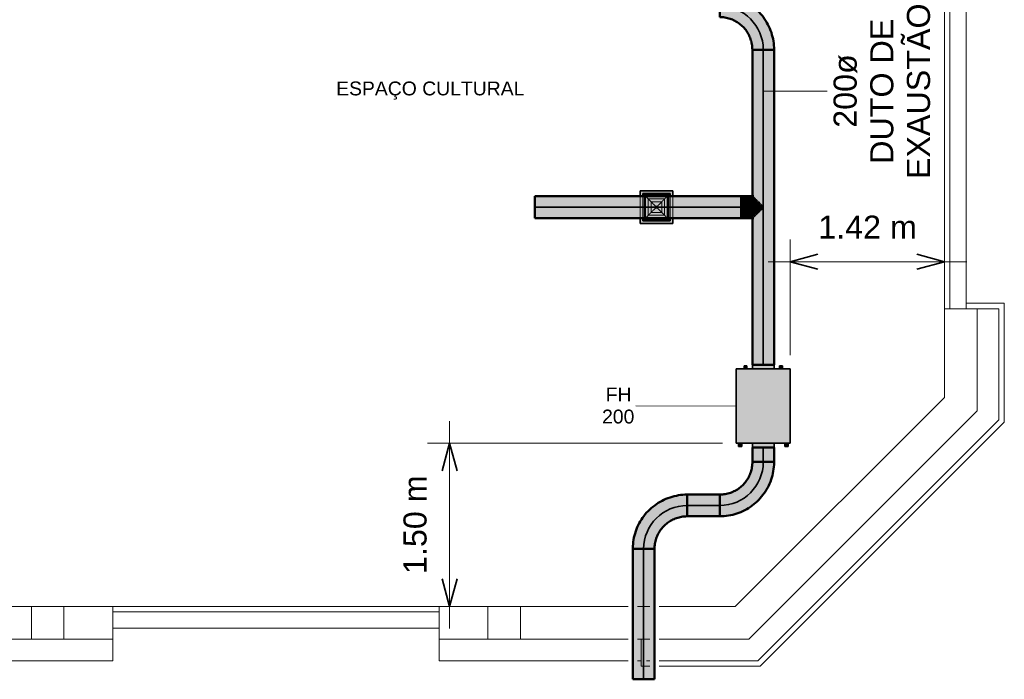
# Model space of a CAD drawing. Header units: millimetres. Extents: x -31934 to 141449, y -11052 to 10947.
# Tile 10 of 13: x 22449 to 31506, y -9913 to -3843. Entities that reach past the tile are written whole.
import ezdxf

# ---------------------------------------------------------------- set-up
doc = ezdxf.new("R2010")
doc.units = ezdxf.units.MM
doc.linetypes.add('Centro', pattern=[30, 12, -6, 6, -6])
doc.linetypes.add('Oculto 1_5', pattern=[2.2, 1.5, -0.7])
for name, color, linetype, lineweight in [('A-ANNO-DIMS', 211, 'Continuous', 9), ('A-ANNO-DIMS-85', 211, 'Continuous', 9), ('A-DETL', 90, 'Oculto 1_5', 9), ('ESQ', 7, 'Continuous', 9), ('G-ANNO-TEXT', 231, 'Continuous', 18), ('M-EQPM', 50, 'Continuous', 35), ('M-EQPM-IDEN', 50, 'Continuous', 9), ('M-HVAC-CDFF', 50, 'Continuous', 35), ('M-HVAC-DUCT', 70, 'Continuous', 50), ('M-HVAC-DUCT-CNTR', 70, 'Centro', 35), ('M-HVAC-DUCT-IDEN', 70, 'Continuous', 9), ('PAREDES', 7, 'Continuous', 9), ('PEM1-Layout Terreo_dwg', 8, 'Continuous', 9), ('PILAR', 7, 'Continuous', 9)]:
    doc.layers.add(name, color=color, linetype=linetype, lineweight=lineweight)
doc.styles.add('Arial_1', font='arial.ttf', dxfattribs={"height": 212.5})
doc.styles.add('Arial_2', font='arial.ttf', dxfattribs={"height": 127.5})
doc.dimstyles.new('Diagonal_-_2_5_mm_Arial', dxfattribs={"dimscale": 304.8, "dimtxt": 216.805122, "dimasz": 0.836614, "dimexe": 0.669291, "dimexo": 0.418307, "dimgap": 0.488025, "dimtad": 1, "dimlfac": 0.001, "dimrnd": 0.01, "dimzin": 0, "dimdsep": 46, "dimtxsty": 'Arial_1', "dimblk1": 'OPEN30', "dimblk2": 'OPEN30', "dimsah": 1, "dimcen": 0.09, "dimdle": 0.669291, "dimazin": 0, "dimtfac": 1, "dimtdec": 4, "dimtix": 1, "dimtmove": 0, "dimatfit": 3, "dimfxl": 1, "dimtvp": 1, "dimtfill": 1, "dimtolj": 1, "dimtzin": 0, "dimarcsym": 2})

# ---------------------------------------------------------------- blocks, each defined once
blk = doc.blocks.new('FH - FH 200-V20-LAYOUT VISTA TÉRREO')
at = {"layer": 'M-EQPM', "linetype": 'Oculto 1_5', "lineweight": 9}
for points in [[(-151, 347), (-151, 372), (-176, 372), (-176, 347)], [(70.4, 342), (99.5, 342), (99.5, 380), (-99.5, 380), (-99.5, 342), (49.8, 342)], [(151, 347), (176, 347), (176, 372), (151, 372)], [(138.3, -342), (248, -342), (248, 342), (-248, 342), (-248, -342)], [(-151, 342), (-151, 347), (-176, 347), (-176, 342)], [(176, 342), (176, 347), (151, 347), (151, 342)], [(-198, -347), (-198, -342), (-228, -342), (-228, -347)], [(-198, -372), (-198, -347), (-228, -347), (-228, -372)], [(99.5, -380), (99.5, -342), (-99.5, -342), (-99.5, -380), (96.1, -380)], [(228, -347), (228, -342), (198, -342), (198, -347)], [(198, -372), (228, -372), (228, -347), (198, -347)]]:
    blk.add_hatch(color=10, dxfattribs=at).paths.add_polyline_path(points)
at = {"layer": 'M-EQPM', "color": 5}
for p, q in [((-176, 347), (-176, 372)), ((-151, 372), (-176, 372)), ((-151, 372), (-151, 347)), ((-99.5, 380), (-99.5, 342)), ((99.5, 380), (-99.5, 380)), ((99.5, 342), (99.5, 380)), ((151, 347), (151, 372)), ((176, 372), (151, 372)), ((176, 372), (176, 347)), ((-248, -342), (-248, 342)), ((248, 342), (-248, 342)), ((-176, 342), (-176, 347)), ((-151, 347), (-176, 347)), ((-151, 347), (-151, 342)), ((151, 342), (151, 347)), ((176, 347), (151, 347)), ((176, 347), (176, 342)), ((248, 342), (248, -342)), ((-248, -342), (248, -342)), ((-228, -347), (-228, -342)), ((-228, -372), (-228, -347)), ((-228, -347), (-198, -347)), ((-198, -342), (-198, -347)), ((-198, -347), (-198, -372)), ((-99.5, -342), (-99.5, -380)), ((99.5, -380), (99.5, -342)), ((198, -347), (198, -342)), ((198, -372), (198, -347)), ((198, -347), (228, -347)), ((228, -342), (228, -347)), ((228, -347), (228, -372)), ((-228, -372), (-198, -372)), ((-99.5, -380), (99.5, -380)), ((198, -372), (228, -372))]:
    blk.add_line(p, q, dxfattribs=at)
blk = doc.blocks.new('M_Cotovelo redondo - 2 D-V21-LAYOUT VISTA TÉRREO')
at = {"layer": 'M-HVAC-DUCT', "lineweight": 9}
for points in [[(-400, 0), (-330.5, 6.1), (-263.2, 24.1), (-198.3, 54.8), (-142.9, 93.6), (-93.5, 143), (-52.1, 203.3), (-24.1, 263.2), (-6.1, 330.5), (0, 400), (-100, 400), (-106.3, 339.7), (-122.8, 285.2), (-152.9, 230.5), (-187.9, 187.9), (-233.3, 150.6), (-285.2, 122.8), (-341.5, 105.8), (-400, 100), (-400, 25.9)], [(-400, -100), (-317.4, -92.8), (-245.5, -75.5), (-173, -45.5), (-106.1, -4.5), (-46.4, 46.4), (5, 107), (45.5, 173), (76.1, 248), (93.8, 321.8), (100, 400), (0, 400), (-6.1, 330.5), (-24.1, 263.2), (-53.6, 200), (-93.6, 142.9), (-142.9, 93.6), (-200, 53.6), (-263.2, 24.1), (-331.6, 6), (-400, -0.8), (-400, -96.6)]]:
    blk.add_hatch(color=241, dxfattribs=at).paths.add_polyline_path(points)
at = {"layer": 'M-HVAC-DUCT', "color": 11}
for p, q in [((0, 400), (-100, 400)), ((100, 400), (0, 400)), ((-400, 100), (-400, 0)), ((-400, 0), (-400, -100))]:
    blk.add_line(p, q, dxfattribs=at)
at = {"layer": 'M-HVAC-DUCT', "color": 11, "flags": 128}
for points in [[(-100, 400), (-100.2, 388), (-101, 376), (-102.2, 364.1), (-103.8, 352.2), (-106, 340.4), (-108.6, 328.7), (-111.7, 317.1), (-115.2, 305.6), (-119.2, 294.3), (-123.7, 283.2), (-128.6, 272.2), (-133.9, 261.5), (-139.7, 250.9), (-145.8, 240.6), (-152.4, 230.6), (-159.4, 220.8), (-166.7, 211.4), (-174.5, 202.2), (-182.5, 193.3), (-191, 184.8), (-199.8, 176.6), (-208.9, 168.8), (-218.3, 161.3), (-227.9, 154.2), (-237.9, 147.6), (-248.1, 141.3), (-258.6, 135.4), (-269.3, 130), (-280.2, 125), (-291.3, 120.4), (-302.6, 116.3), (-314, 112.6), (-325.5, 109.4), (-337.2, 106.6), (-349, 104.4), (-360.9, 102.6), (-372.8, 101.2), (-384.8, 100.4), (-396.8, 100), (-400, 100)], [(-400, -100), (-380, -99.6), (-360, -98.4), (-340.1, -96.4), (-320.3, -93.6), (-300.7, -90), (-281.1, -85.7), (-261.8, -80.5), (-242.7, -74.6), (-223.9, -67.9), (-205.3, -60.5), (-187, -52.4), (-169.1, -43.5), (-151.6, -33.9), (-134.4, -23.6), (-117.7, -12.7), (-101.4, -1), (-85.6, 11.2), (-70.3, 24.1), (-55.5, 37.6), (-41.3, 51.6), (-27.7, 66.3), (-14.6, 81.4), (-2.2, 97.1), (9.6, 113.2), (20.7, 129.8), (31.2, 146.9), (41, 164.3), (50.1, 182.2), (58.4, 200.3), (66, 218.8), (72.9, 237.6), (79, 256.6), (84.4, 275.9), (88.9, 295.4), (92.7, 315), (95.7, 334.8), (97.9, 354.7), (99.4, 374.6), (100, 394.6), (100, 400)]]:
    blk.add_lwpolyline(points, dxfattribs=at)
blk = doc.blocks.new('M_Transição redonda - Ângulo - 45 Graus-1125033-LAYOUT VISTA TÉRREO')
at = {"layer": 'M-HVAC-DUCT', "color": 160}
for p, q in [((1.2, 100), (0, 99.5)), ((0, 93.5), (0, 91.3)), ((1.2, 91.8), (1.2, 94)), ((0, 79.8), (0, 73.9)), ((0, 20.7), (0, 11.5)), ((1.2, 74.3), (1.2, 80.2)), ((1.2, 11.6), (1.2, 20.8)), ((0, -11.5), (0, -20.7)), ((0, -73.9), (0, -79.8)), ((1.2, -20.8), (1.2, -11.6)), ((1.2, -80.2), (1.2, -74.3)), ((0, -91.3), (0, -93.5)), ((0, -99.5), (1.2, -100)), ((1.2, -94), (1.2, -91.8))]:
    blk.add_line(p, q, dxfattribs=at)
blk = doc.blocks.new('M_Encaixe de duto redondo - Padrão-1125067-LAYOUT VISTA TÉRREO')
at = {"layer": 'M-HVAC-DUCT', "linetype": 'Oculto 1_5', "lineweight": 9}
for points in [[(0, 100), (-7.7, 91.3), (-14.7, 85.3), (-16.3, 83), (-52, 47.3), (-68, 30.7), (-75.8, 24.2), (-79.7, 15.9), (-93.9, 1.4), (-93.9, 0), (0, 0), (0, 98.2)], [(101.6, 100), (0, 100), (0, 0), (101.6, 0), (101.6, 98)], [(-79.7, 0), (-93.9, 0), (-93.9, -1.4), (-79.7, -15.9), (-74.1, -25.9), (-68, -30.7), (-63.8, -34.4), (-46.2, -53.5), (-36.4, -62.7), (-26.5, -73), (0, -97.7), (0, 0), (-65.6, 0)], [(0, 0), (0, -100), (101.6, -100), (101.6, 0)]]:
    blk.add_hatch(color=8, dxfattribs=at).paths.add_polyline_path(points)
at = {"layer": 'M-HVAC-DUCT', "color": 160}
for p, q in [((0, 100), (-13.7, 100)), ((101.6, 100), (0, 100)), ((101.6, 0), (101.6, 100)), ((-93.9, 1.4), (-93.9, 0)), ((-93.9, 0), (-93.9, -1.4)), ((101.6, -100), (101.6, 0)), ((-13.7, -100), (0, -100)), ((0, -100), (101.6, -100))]:
    blk.add_line(p, q, dxfattribs=at)
blk = doc.blocks.new('M_Encaixe de duto retangular - Padrão-999966-LAYOUT VISTA TÉRREO')
at = {"layer": 'M-HVAC-DUCT', "linetype": 'Oculto 1_5', "lineweight": 9}
h = blk.add_hatch(color=8, dxfattribs=at)
h.paths.add_polyline_path([(28418.8, -5680.6), (28418.8, -5668.1), (28193.8, -5668.1), (28193.8, -5680.6), (28199.7, -5680.6)])
h.paths.add_polyline_path([(28418.8, -5468.1), (28418.8, -5455.6), (28193.8, -5455.6), (28193.8, -5468.1), (28199.7, -5468.1)])
at = {"layer": 'M-HVAC-DUCT', "color": 160}
for p, q in [((28418.8, -5455.6), (28193.8, -5455.6)), ((28193.8, -5455.6), (28193.8, -5468.1)), ((28418.8, -5468.1), (28418.8, -5455.6)), ((28193.8, -5668.1), (28193.8, -5680.6)), ((28193.8, -5680.6), (28418.8, -5680.6)), ((28418.8, -5680.6), (28418.8, -5668.1))]:
    blk.add_line(p, q, dxfattribs=at)
blk = doc.blocks.new('11 - Difusor Quadrado - SDQ3535-V33-LAYOUT VISTA TÉRREO')
at = {"layer": 'M-HVAC-CDFF', "linetype": 'Oculto 1_5', "lineweight": 9}
h = blk.add_hatch(color=8, dxfattribs=at)
h.paths.add_polyline_path([(-150, -112.5), (-150, -150), (-100, -150), (-100, -112.5), (-112.5, -112.5), (-112.5, 112.5), (-100, 112.5), (-100, 150), (-150, 150), (-150, -107.5)])
h.paths.add_polyline_path([(100, 112.5), (112.5, 112.5), (112.5, -112.5), (100, -112.5), (100, -150), (150, -150), (150, 150), (100, 150)])
h = blk.add_hatch(color=8, dxfattribs=at)
h.paths.add_polyline_path([(-125, -112.5), (-125, -125), (-100, -125), (-100, -112.5), (-112.5, -112.5), (-112.5, 112.5), (-100, 112.5), (-100, 125), (-125, 125), (-125, -107.5)])
h.paths.add_polyline_path([(100, 112.5), (112.5, 112.5), (112.5, -112.5), (100, -112.5), (100, -125), (125, -125), (125, 125), (100, 125)])
for points in [[(-125, 107.5), (-125, -125), (-112.5, -112.5), (-112.5, 112.5), (-125, 125), (-125, 112.5)], [(112.5, -112.5), (125, -125), (125, 125), (112.5, 112.5), (112.5, -107.5)]]:
    blk.add_hatch(color=8, dxfattribs=at).paths.add_polyline_path(points)
h = blk.add_hatch(color=8, dxfattribs=at)
h.paths.add_polyline_path([(-125, 125), (-112.5, 112.5), (-100, 112.5), (-100, 125), (-112.5, 125)])
h.paths.add_polyline_path([(100, 125), (100, 112.5), (112.5, 112.5), (125, 125), (107.5, 125)])
h = blk.add_hatch(color=8, dxfattribs=at)
h.paths.add_polyline_path([(-125, -125), (-100, -125), (-100, -112.5), (-112.5, -112.5)])
h.paths.add_polyline_path([(100, -112.5), (100, -125), (125, -125), (112.5, -112.5), (107.5, -112.5)])
at = {"layer": 'A-DETL', "color": 170}
for p, q in [((-107.5, -107.5), (-107.5, 107.5)), ((-107.5, 107.5), (107.5, 107.5)), ((-10, 10), (-106.6, 106.6)), ((-106.6, 106.6), (-10, 10)), ((100, 150), (-100, 150)), ((100, 125), (-100, 125)), ((100, 125), (-100, 125)), ((100, 112.5), (-100, 112.5)), ((100, 100), (-100, 100)), ((106.6, 106.6), (10, 10)), ((10, 10), (106.6, 106.6)), ((107.5, 107.5), (107.5, -107.5)), ((75, 75), (-75, 75)), ((-75, 75), (-75, -75)), ((50, 50), (-50, 50)), ((-50, 50), (-50, -50)), ((10, 10), (-10, 10)), ((-10, 10), (-10, -10)), ((-10, -10), (-10, 10)), ((-10, 10), (10, 10)), ((10, -10), (10, 10)), ((10, 10), (10, -10)), ((50, -50), (50, 50)), ((75, -75), (75, 75)), ((-107.5, -107.5), (-10, -10)), ((-10, -10), (-107.5, -107.5)), ((-75, -75), (75, -75)), ((-50, -50), (50, -50)), ((-10, -10), (10, -10)), ((10, -10), (-10, -10)), ((10, -10), (107.5, -107.5)), ((107.5, -107.5), (10, -10)), ((107.5, -107.5), (-107.5, -107.5)), ((-100, -100), (100, -100)), ((-100, -112.5), (100, -112.5)), ((-100, -125), (100, -125)), ((-100, -125), (100, -125)), ((-100, -150), (100, -150))]:
    blk.add_line(p, q, dxfattribs=at)
at = {"layer": 'M-HVAC-CDFF', "color": 5}
for p, q in [((-100, 150), (-150, 150)), ((-150, 150), (-150, -150)), ((-100, 125), (-125, 125)), ((-125, 125), (-125, -125)), ((-112.5, 112.5), (-125, 125)), ((-125, 125), (-125, -125)), ((-100, 125), (-125, 125)), ((-125, 125), (-112.5, 112.5)), ((150, 150), (100, 150)), ((125, 125), (100, 125)), ((125, 125), (100, 125)), ((125, 125), (112.5, 112.5)), ((112.5, 112.5), (125, 125)), ((125, -125), (125, 125)), ((125, -125), (125, 125)), ((150, -150), (150, 150)), ((-150, -150), (-100, -150)), ((-125, -125), (-112.5, -112.5)), ((-112.5, -112.5), (-125, -125)), ((-125, -125), (-100, -125)), ((-125, -125), (-100, -125)), ((100, -125), (125, -125)), ((100, -125), (125, -125)), ((100, -150), (150, -150)), ((112.5, -112.5), (125, -125)), ((125, -125), (112.5, -112.5))]:
    blk.add_line(p, q, dxfattribs=at)
blk = doc.blocks.new('PEM1-Layout Terreo_dwg-1021386-LAYOUT VISTA TÉRREO')
at = {"layer": 'ESQ'}
for p, q in [((123918.2, 20571.7), (123918.2, 23551.7)), ((123968.2, 20571.7), (123968.2, 23551.7)), ((116268.2, 17831.7), (119268.2, 17831.7)), ((116268.2, 17781.7), (119268.2, 17781.7))]:
    blk.add_line(p, q, dxfattribs=at)
at = {"layer": 'PAREDES'}
for p, q in [((124118.2, 20571.7), (124118.2, 23551.7)), ((121008.1, 17831.7), (120018.2, 17831.7)), ((121208.1, 17831.7), (121093.1, 17831.7)), ((116268.2, 17631.7), (119268.2, 17631.7)), ((120018.2, 17531.7), (121008.1, 17531.7)), ((121093.1, 17531.7), (121208.1, 17531.7)), ((121093.1, 17331.7), (121128.2, 17331.7)), ((121208.1, 17331.7), (121178.2, 17331.7))]:
    blk.add_line(p, q, dxfattribs=at)
at = {"layer": 'PAREDES', "flags": 128}
for points in [[(124118.2, 20621.7), (124468.2, 20621.7), (124468.2, 19528.1), (122221.7, 17281.7), (121293.1, 17281.7)], [(124218.2, 20571.7), (124418.2, 20571.7), (124418.2, 19548.8), (122201, 17331.7), (121293.1, 17331.7)], [(121293.1, 17531.7), (122118.2, 17531.7), (124218.2, 19631.7), (124218.2, 20571.7), (123918.2, 20571.7), (123918.2, 19755.9), (121993.9, 17831.7), (121293.1, 17831.7)], [(115518.2, 17831.7), (115068.2, 17831.7), (115068.2, 17531.7), (115518.2, 17531.7)], [(115818.2, 17531.7), (116268.2, 17531.7), (116268.2, 17831.7), (115818.2, 17831.7)], [(119718.2, 17831.7), (119268.2, 17831.7), (119268.2, 17531.7), (119718.2, 17531.7)], [(115068.2, 17531.7), (115068.2, 17331.7), (116268.2, 17331.7), (116268.2, 17531.7)], [(119268.2, 17531.7), (119268.2, 17331.7), (121008.1, 17331.7)], [(121208.1, 17281.7), (121128.2, 17281.7), (121128.2, 17531.7)]]:
    blk.add_lwpolyline(points, dxfattribs=at)
at = {"layer": 'PILAR', "flags": 128}
for points in [[(115518.2, 17531.7), (115818.2, 17531.7), (115818.2, 17831.7), (115518.2, 17831.7)], [(119718.2, 17531.7), (120018.2, 17531.7), (120018.2, 17831.7), (119718.2, 17831.7)]]:
    blk.add_lwpolyline(points, close=True, dxfattribs=at)
blk = doc.blocks.new('DIMBLOCK5-LAYOUT VISTA TÉRREO')
at = {"layer": 'A-ANNO-DIMS-85'}
for p, q in [((29536.6, -6070.4), (29536.6, -5866.4)), ((30956.2, -6070.4), (30956.2, -5866.4)), ((29332.6, -6070.4), (31160.2, -6070.4)), ((29536.6, -6070.4), (29536.6, -6929.6)), ((30956.2, -6070.4), (30956.2, -6375.7))]:
    blk.add_line(p, q, dxfattribs=at)
at = {"layer": 'A-ANNO-DIMS-85', "lineweight": 35}
for p, q in [((29536.6, -6070.4), (29791.6, -6002.1)), ((30956.2, -6070.4), (30701.2, -6002.1)), ((29536.6, -6070.4), (29791.6, -6138.7)), ((30956.2, -6070.4), (30701.2, -6138.7))]:
    blk.add_line(p, q, dxfattribs=at)
at = {"layer": 'A-ANNO-DIMS-85', "color": 0, "insert": (29794.5, -5645.8), "char_height": 212.5, "width": 1084.693, "attachment_point": 1, "line_spacing_factor": 0.941778, "style": 'Arial_1', "bg_fill": 3, "box_fill_scale": 1.25, "bg_fill_color": 256, "bg_fill_true_color": 13158600, "bg_fill_transparency": 0}
blk.add_mtext('1.42 m', dxfattribs=at)
blk = doc.blocks.new('_Open30')
at = {"color": 0, "linetype": 'ByBlock', "lineweight": -2}
for p, q in [((-1, 0.268), (0, 0)), ((0, 0), (-1, -0.268)), ((0, 0), (-1, 0))]:
    blk.add_line(p, q, dxfattribs=at)
blk = doc.blocks.new('DIMBLOCK6-LAYOUT VISTA TÉRREO')
at = {"layer": 'A-ANNO-DIMS-85'}
for p, q in [((26403.7, -9447.2), (26403.7, -7537.1)), ((26403.7, -7741.1), (26199.7, -7741.1)), ((26403.7, -7741.1), (28913.1, -7741.1)), ((26403.7, -9243.2), (26199.7, -9243.2)), ((26403.7, -9243.2), (26928.7, -9243.2))]:
    blk.add_line(p, q, dxfattribs=at)
at = {"layer": 'A-ANNO-DIMS-85', "lineweight": 35}
for p, q in [((26403.7, -7741.1), (26335.4, -7996.1)), ((26403.7, -7741.1), (26472, -7996.1)), ((26403.7, -9243.2), (26335.4, -8988.2)), ((26403.7, -9243.2), (26472, -8988.2))]:
    blk.add_line(p, q, dxfattribs=at)
at = {"layer": 'A-ANNO-DIMS-85', "color": 0, "insert": (25979.1, -8944.1), "char_height": 212.5, "width": 1084.693, "attachment_point": 1, "rotation": 90, "line_spacing_factor": 0.941778, "style": 'Arial_1', "bg_fill": 3, "box_fill_scale": 1.25, "bg_fill_color": 256, "bg_fill_true_color": 13158600, "bg_fill_transparency": 0}
blk.add_mtext('1.50 m', dxfattribs=at)

msp = doc.modelspace()

# ---------------------------------------------------------------- hatches: boundary and pattern name
at = {"layer": 'M-HVAC-DUCT'}
for points in [[(29288.603, -7017.916), (29288.603, -4119.123), (29188.603, -4119.123), (29188.603, -5468.123), (29197.325, -5475.932), (29203.304, -5482.824), (29205.756, -5484.557), (29241.281, -5520.115), (29258.756, -5537.381), (29264.438, -5543.958), (29271.4, -5547.778), (29282.507, -5558.764), (29282.507, -5577.483), (29268.258, -5590.591), (29268.258, -5588.468), (29258.756, -5598.866), (29254.227, -5604.272), (29235.42, -5621.591), (29227.598, -5630.316), (29215.554, -5641.667), (29188.603, -5668.123), (29188.603, -7017.916), (29262.722, -7017.916)], [(29288.603, -7017.916), (29388.603, -7017.916), (29388.603, -4119.123), (29288.603, -4119.123), (29288.603, -6852.427)], [(27188.603, -5568.123), (29087.003, -5568.123), (29087.003, -5468.123), (27188.603, -5468.123), (27188.603, -5542.241)], [(29017.825, -5668.123), (29087.003, -5668.123), (29087.003, -5568.123), (27188.603, -5568.123), (27188.603, -5668.123), (28199.687, -5668.123)], [(29193.204, -7913.418), (29288.603, -7913.418), (29288.603, -7780.331), (29188.603, -7780.331), (29188.603, -7913.418), (29192.011, -7913.418)], [(29338.603, -7913.418), (29388.603, -7913.418), (29388.603, -7780.331), (29288.603, -7780.331), (29288.603, -7913.418), (29314.485, -7913.418)], [(28888.603, -8313.418), (28888.603, -8213.418), (28588.603, -8213.418), (28588.603, -8313.418), (28608.756, -8313.418)], [(28608.756, -8413.418), (28888.603, -8413.418), (28888.603, -8313.418), (28588.603, -8313.418), (28588.603, -8413.418)], [(28162.722, -9913.418), (28188.603, -9913.418), (28188.603, -8713.418), (28088.603, -8713.418), (28088.603, -9913.418), (28138.603, -9913.418)], [(28188.603, -9913.418), (28288.603, -9913.418), (28288.603, -8713.418), (28188.603, -8713.418), (28188.603, -8752.161)]]:
    msp.add_hatch(color=11, dxfattribs=at).paths.add_polyline_path(points)
h = msp.add_hatch(color=11, dxfattribs=at)
h.paths.add_polyline_path([(29282.507, -5562.027), (29282.507, -5558.764), (29268.258, -5545.656), (29264.438, -5543.958), (29268.258, -5547.778)])
h.paths.add_polyline_path([(29260.677, -5540.197), (29255.341, -5532.995), (29240.595, -5520.115), (29257.861, -5537.381)])
h.paths.add_polyline_path([(29237.023, -5516.543), (29228.718, -5506.876), (29227.598, -5507.118), (29235.136, -5514.655)])
h.paths.add_polyline_path([(29217.148, -5496.668), (29216.038, -5495.075), (29215.778, -5495.297)])
h.paths.add_polyline_path([(29200.564, -5480.084), (29197.204, -5475.81), (29196.336, -5475.856)])
h.paths.add_polyline_path([(29191.695, -5471.215), (29191.221, -5470.133), (29190.626, -5470.146)])
h = msp.add_hatch(color=11, dxfattribs=at)
h.paths.add_polyline_path([(29219.97, -5636.757), (29227.784, -5627.565), (29226.411, -5629.129)])
h.paths.add_polyline_path([(29239.361, -5617.366), (29260.677, -5596.05), (29254.227, -5600.492), (29240.144, -5616.131)])
h.paths.add_polyline_path([(29264.438, -5592.289), (29282.507, -5574.219), (29282.507, -5569.536), (29267.368, -5585.938)])
h.paths.add_polyline_path([(29282.507, -5566.711), (29282.507, -5562.027), (29264.438, -5543.958), (29268.258, -5552.237), (29280.876, -5565.054)])
h.paths.add_polyline_path([(29260.677, -5540.197), (29240.595, -5520.827), (29254.227, -5535.754)])
h.paths.add_polyline_path([(29237.023, -5516.543), (29227.484, -5508.388), (29227.598, -5508.523)])
h = msp.add_hatch(color=11, dxfattribs=at)
h.paths.add_polyline_path([(29193.657, -5663.07), (29197.306, -5660.338), (29196.336, -5660.391)])
h.paths.add_polyline_path([(29203.304, -5653.423), (29205.756, -5651.69), (29204.92, -5651.807)])
h.paths.add_polyline_path([(29219.97, -5636.757), (29229.204, -5628.909), (29237.023, -5619.703), (29227.598, -5629.129)])
h.paths.add_polyline_path([(29239.361, -5617.366), (29241.196, -5616.21), (29256.475, -5602.211), (29260.677, -5596.05), (29240.595, -5616.131)])
h.paths.add_polyline_path([(29264.438, -5592.289), (29271.4, -5588.468), (29282.507, -5577.483), (29282.507, -5574.219), (29268.258, -5588.468)])

# ---------------------------------------------------------------- linework, layer by layer
at = {"layer": 'A-DETL', "color": 170}
for p, q in [((28418.778, -5680.623), (28193.778, -5455.623)), ((28193.778, -5680.623), (28418.778, -5455.623)), ((28193.778, -5668.074), (28193.778, -5468.173)), ((28418.778, -5468.173), (28418.778, -5668.074))]:
    msp.add_line(p, q, dxfattribs=at)
at = {"layer": 'M-EQPM-IDEN'}
msp.add_line((29040.603, -7399.123), (28115.474, -7395.766), dxfattribs=at)
at = {"layer": 'M-HVAC-DUCT', "color": 11}
for p, q in [((29388.603, -4119.123), (29188.603, -4119.123)), ((29188.603, -4119.123), (29188.603, -5481.827)), ((29388.603, -7017.916), (29388.603, -4119.123)), ((29087.003, -5468.123), (27188.603, -5468.123)), ((27188.603, -5468.123), (27188.603, -5668.123)), ((29087.003, -5668.123), (29087.003, -5468.123)), ((29202.307, -5468.123), (29188.603, -5468.123)), ((29282.507, -5566.711), (29282.507, -5558.706)), ((29282.507, -5577.541), (29282.507, -5569.536)), ((27188.603, -5668.123), (29087.003, -5668.123)), ((29188.603, -5654.42), (29188.603, -7017.916)), ((29188.603, -5668.123), (29202.307, -5668.123)), ((29188.603, -7017.916), (29388.603, -7017.916)), ((29188.603, -7780.331), (29188.603, -7913.418)), ((29388.603, -7780.331), (29188.603, -7780.331)), ((29388.603, -7913.418), (29388.603, -7780.331)), ((29188.603, -7913.418), (29388.603, -7913.418)), ((28888.603, -8213.418), (28588.603, -8213.418)), ((28588.603, -8213.418), (28588.603, -8413.418)), ((28888.603, -8413.418), (28888.603, -8213.418)), ((28588.603, -8413.418), (28888.603, -8413.418)), ((28088.603, -8713.418), (28088.603, -9913.418)), ((28288.603, -8713.418), (28088.603, -8713.418)), ((28288.603, -9913.418), (28288.603, -8713.418)), ((28088.603, -9913.418), (28288.603, -9913.418))]:
    msp.add_line(p, q, dxfattribs=at)
for points, knots in [([(29188.603, -5468.123), (29188.663, -5468.123), (29189.471, -5468.993), (29191.301, -5470.824), (29191.695, -5471.217)], [0, 0, 0, 0, 0.111111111, 0.138064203, 0.138064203, 0.138064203, 0.138064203]), ([(29193.252, -5472.762), (29193.683, -5473.19), (29194.665, -5474.163), (29196.306, -5475.827), (29198.198, -5477.737), (29199.596, -5479.122), (29200.32, -5479.841)], [0.170101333, 0.170101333, 0.170101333, 0.170101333, 0.194444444, 0.222222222, 0.25, 0.277777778, 0.277777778, 0.277777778, 0.277777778]), ([(29203.135, -5482.643), (29203.719, -5483.229), (29205.104, -5484.625), (29207.376, -5486.916), (29210.882, -5490.396), (29214.367, -5493.886), (29217.041, -5496.562), (29217.798, -5497.319)], [0.312418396, 0.312418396, 0.312418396, 0.312418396, 0.333333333, 0.361111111, 0.388888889, 0.444444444, 0.466024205, 0.466024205, 0.466024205, 0.466024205]), ([(29219.833, -5499.354), (29220.858, -5500.378), (29223.155, -5502.672), (29226.805, -5506.315), (29231.432, -5510.971), (29234.857, -5514.382), (29236.949, -5516.468)], [0.48519031, 0.48519031, 0.48519031, 0.48519031, 0.513888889, 0.548611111, 0.583333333, 0.63613206, 0.63613206, 0.63613206, 0.63613206]), ([(29239.333, -5518.847), (29241.972, -5521.484), (29248.95, -5528.483), (29256.153, -5535.668), (29260.642, -5540.155)], [0.656109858, 0.656109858, 0.656109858, 0.656109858, 0.722222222, 0.828852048, 0.828852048, 0.828852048, 0.828852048]), ([(29239.329, -5617.398), (29239.75, -5616.977), (29244.615, -5612.111), (29251.698, -5605.026), (29258.491, -5598.239), (29260.641, -5596.09)], [-0.343890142, -0.343890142, -0.343890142, -0.343890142, -0.333333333, -0.222222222, -0.171147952, -0.171147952, -0.171147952, -0.171147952]), ([(29264.411, -5543.926), (29264.516, -5544.031), (29270.495, -5550.019), (29276.525, -5556.088), (29282.507, -5562.027)], [0.858633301, 0.858633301, 0.858633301, 0.858633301, 0.861111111, 1, 1, 1, 1]), ([(29264.411, -5592.32), (29265.691, -5591.04), (29271.684, -5585.04), (29277.722, -5578.971), (29282.507, -5574.219)], [-0.141366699, -0.141366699, -0.141366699, -0.141366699, -0.111111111, 0, 0, 0, 0]), ([(29188.603, -5668.123), (29188.648, -5668.123), (29189.238, -5667.531), (29190.734, -5665.984), (29191.498, -5665.221), (29191.69, -5665.031)], [-1, -1, -1, -1, -0.916666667, -0.875, -0.861935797, -0.861935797, -0.861935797, -0.861935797]), ([(29193.252, -5663.485), (29193.931, -5662.813), (29195.078, -5661.673), (29196.77, -5659.947), (29198.355, -5658.356), (29199.556, -5657.166), (29200.257, -5656.47)], [-0.829898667, -0.829898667, -0.829898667, -0.829898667, -0.791666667, -0.770833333, -0.75, -0.72304698, -0.72304698, -0.72304698, -0.72304698]), ([(29203.132, -5653.604), (29203.717, -5653.017), (29205.105, -5651.622), (29207.375, -5649.33), (29210.882, -5645.851), (29214.367, -5642.361), (29217.041, -5639.684), (29217.797, -5638.928)], [-0.687581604, -0.687581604, -0.687581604, -0.687581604, -0.666666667, -0.638888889, -0.611111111, -0.555555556, -0.533975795, -0.533975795, -0.533975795, -0.533975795]), ([(29219.831, -5636.893), (29220.359, -5636.364), (29222.889, -5633.834), (29228.488, -5628.241), (29233.765, -5622.964), (29236.949, -5619.778)], [-0.51480969, -0.51480969, -0.51480969, -0.51480969, -0.5, -0.444444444, -0.36386794, -0.36386794, -0.36386794, -0.36386794])]:
    msp.add_open_spline(points, degree=3, knots=knots, dxfattribs=at)
at = {"layer": 'M-HVAC-DUCT-CNTR', "color": 21, "linetype": 'Continuous'}
for p, q in [((29288.603, -7017.916), (29288.603, -4119.123)), ((29087.003, -5568.123), (27188.603, -5568.123)), ((29288.603, -7780.331), (29288.603, -7913.418)), ((28888.603, -8313.418), (28588.603, -8313.418)), ((28188.603, -8713.418), (28188.603, -9913.418))]:
    msp.add_line(p, q, dxfattribs=at)
at = {"layer": 'M-HVAC-DUCT-CNTR', "color": 5}
msp.add_line((29188.603, -5568.123), (29087.003, -5568.123), dxfattribs=at)
at = {"layer": 'M-HVAC-DUCT-CNTR', "color": 21, "linetype": 'Continuous'}
for centre, start, end in [((28888.603, -4119.123), 0, 90), ((28888.603, -7913.418), 270, 0), ((28588.603, -8713.418), 90, 180)]:
    msp.add_arc(centre, 400, start, end, dxfattribs=at)
at = {"layer": 'M-HVAC-DUCT-IDEN'}
msp.add_line((29288.603, -4500.464), (29878.24, -4500.464), dxfattribs=at)

# ---------------------------------------------------------------- block references
at = {"layer": 'A-DETL', "color": 170, "rotation": 90.00000000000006}
msp.add_blockref('11 - Difusor Quadrado - SDQ3535-V33-LAYOUT VISTA TÉRREO', (28306.278, -5568.123), dxfattribs=at)
at = {"layer": 'M-EQPM', "color": 5}
msp.add_blockref('FH - FH 200-V20-LAYOUT VISTA TÉRREO', (29288.603, -7399.123), dxfattribs=at)
at = {"layer": 'M-HVAC-DUCT', "color": 11}
for p, rotation in [((29288.603, -3719.123), 90), ((28188.603, -8313.418), 180)]:
    msp.add_blockref('M_Cotovelo redondo - 2 D-V21-LAYOUT VISTA TÉRREO', p, dxfattribs=dict(at, rotation=rotation))
at = {"layer": 'M-HVAC-DUCT', "color": 160}
msp.add_blockref('M_Encaixe de duto retangular - Padrão-999966-LAYOUT VISTA TÉRREO', (0, 0), dxfattribs=at)
for name, p, rotation in [('M_Encaixe de duto redondo - Padrão-1125067-LAYOUT VISTA TÉRREO', (29188.603, -5568.123), 180), ('M_Transição redonda - Ângulo - 45 Graus-1125033-LAYOUT VISTA TÉRREO', (29288.603, -7019.123), 90), ('M_Transição redonda - Ângulo - 45 Graus-1125033-LAYOUT VISTA TÉRREO', (29288.603, -7779.123), 270)]:
    msp.add_blockref(name, p, dxfattribs=dict(at, rotation=rotation))
at = {"layer": 'M-HVAC-DUCT', "color": 11}
msp.add_blockref('M_Cotovelo redondo - 2 D-V21-LAYOUT VISTA TÉRREO', (29288.603, -8313.418), dxfattribs=at)
at = {"layer": 'PEM1-Layout Terreo_dwg', "color": 7}
msp.add_blockref('PEM1-Layout Terreo_dwg-1021386-LAYOUT VISTA TÉRREO', (-92961.952, -27074.843), dxfattribs=at)

# ---------------------------------------------------------------- texts
at = {"layer": 'G-ANNO-TEXT', "color": 1, "lineweight": 9, "insert": (25359.731, -4412.12), "char_height": 127.5, "width": 2105.63222, "attachment_point": 1, "style": 'Arial_2'}
msp.add_mtext('ESPAÇO CULTURAL', dxfattribs=at)
at = {"layer": 'M-EQPM-IDEN', "char_height": 127.5, "attachment_point": 1, "style": 'Arial_2'}
for s, insert, width in [('FH', (27839.808, -7229.015), 293.01678), ('200', (27806.074, -7431.421), 367.97456)]:
    msp.add_mtext(s, dxfattribs=dict(at, insert=insert, width=width))

# ---------------------------------------------------------------- next in the draw order: texts
at = {"layer": 'M-HVAC-DUCT-IDEN', "char_height": 212.5, "attachment_point": 1, "rotation": 90, "style": 'Arial_1', "bg_fill": 3, "box_fill_scale": 1.25, "bg_fill_color": 256, "bg_fill_true_color": 13158600, "bg_fill_transparency": 0}
for s, insert, width in [('EXAUSTÃO', (30610.303, -5310.089), 1955.71666), ('DUTO DE', (30272.959, -5169.529), 1621.81381), ('200ø', (29935.615, -4837.808), 810.90691)]:
    msp.add_mtext(s, dxfattribs=dict(at, insert=insert, width=width))

# ---------------------------------------------------------------- next in the draw order: dimensions: what is measured, and where the dimension line sits
at = {"layer": 'A-ANNO-DIMS'}
dim = msp.add_linear_dim(base=(30956.225, -6070.388), p1=(29536.603, -7057.123), p2=(30956.225, -6503.166), dimstyle='Diagonal_-_2_5_mm_Arial', override={"dimpost": '<> m', "dimfxl": 1523.874499}, dxfattribs=at)
dim.commit()
dim.dimension.update_dxf_attribs({"geometry": 'DIMBLOCK5-LAYOUT VISTA TÉRREO', "text_midpoint": (30246.414, -5814.881)})
dim = msp.add_linear_dim(base=(26403.696, -7741.123), p1=(27056.225, -9243.166), p2=(29040.603, -7741.123), angle=90, dimstyle='Diagonal_-_2_5_mm_Arial', override={"dimpost": '<> m', "dimfxl": 2488.752857}, dxfattribs=at)
dim.commit()
dim.dimension.update_dxf_attribs({"geometry": 'DIMBLOCK6-LAYOUT VISTA TÉRREO', "text_midpoint": (26146.45, -8492.145)})

doc.saveas('drawing.dxf')
